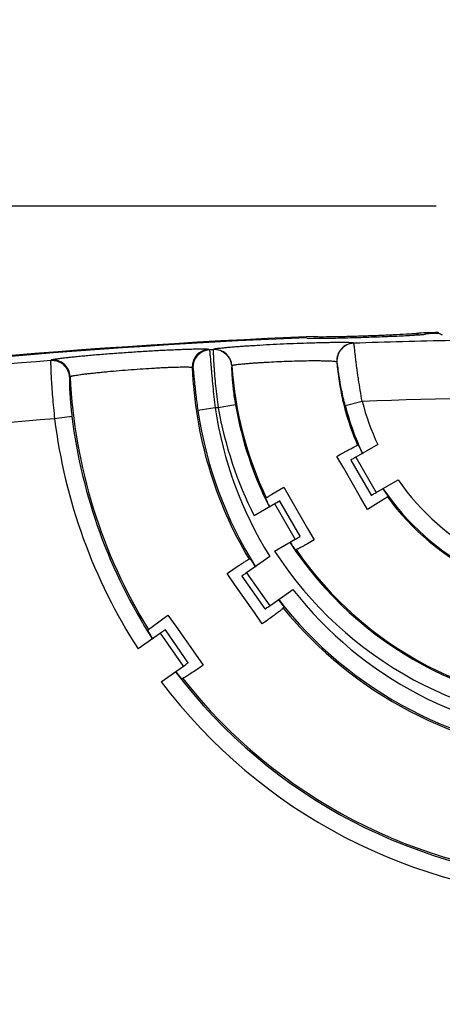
# Model space of a CAD drawing. Header units: inches. Extents: x 0 to 34, y 0 to 22.
# Tile 7 of 62: x 9.3 to 10, y 12.9 to 14.6. Entities that reach past the tile are written whole.
import ezdxf

# ---------------------------------------------------------------- set-up
doc = ezdxf.new("R2010")
doc.units = ezdxf.units.IN
doc.header["$LTSCALE"] = 1.87
doc.header["$MEASUREMENT"] = 0
doc.layers.get('0').update_dxf_attribs({"linetype": 'CONTINUOUS'})
doc.layers.add('DIMENSIONS', color=7, linetype='CONTINUOUS')
doc.styles.get("Standard").update_dxf_attribs({"font": 'txt', "width": 0.8})
doc.dimstyles.new('DIMSTYLE_1', dxfattribs={"dimtxt": 0.125, "dimasz": 0.18, "dimexe": 0.125, "dimexo": 0.0625, "dimgap": 0.0625, "dimtad": 0, "dimtih": 1, "dimtoh": 1, "dimzin": 4, "dimdsep": 46, "dimtxsty": 'STANDARD', "dimblk": '_FILLED', "dimblk1": '_FILLED', "dimblk2": '_FILLED', "dimcen": 0.09, "dimadec": 0, "dimazin": 0, "dimtp": 0.001, "dimtm": 0.001, "dimtfac": 1, "dimtofl": 0, "dimtmove": 0, "dimatfit": 3, "dimldrblk": '_FILLED', "dimfxl": 1, "dimtolj": 1, "dimtzin": 4, "dimarcsym": 0})

# ---------------------------------------------------------------- blocks, each defined once
blk = doc.blocks.new('_FILLED')
at = {"color": 0, "linetype": 'BYBLOCK'}
blk.add_solid([(0, 0), (-1, 0.1736), (-1, -0.1736)], dxfattribs=at)
blk = doc.blocks.new('*D5')
at = {"layer": 'DIMENSIONS', "color": 2, "linetype": 'CONTINUOUS'}
for p, q in [((8.4398, 13.8638), (8.4398, 15.3264)), ((10.2791, 14.5167), (10.2791, 15.3264)), ((8.4398, 15.2014), (8.7344, 15.2014)), ((10.2791, 15.2014), (9.9844, 15.2014))]:
    blk.add_line(p, q, dxfattribs=at)
at = {"layer": 'DIMENSIONS', "color": 2, "linetype": 'CONTINUOUS', "xscale": 0.18, "yscale": 0.18, "zscale": 0.18, "rotation": 180}
blk.add_blockref('_FILLED', (8.4398, 15.2014), dxfattribs=at)
at = {"layer": 'DIMENSIONS', "color": 2, "linetype": 'CONTINUOUS', "xscale": 0.18, "yscale": 0.18, "zscale": 0.18}
blk.add_blockref('_FILLED', (10.2791, 15.2014), dxfattribs=at)
at = {"layer": 'DIMENSIONS', "color": 2, "linetype": 'CONTINUOUS', "insert": (9.3594, 15.2639), "char_height": 0.125, "width": 1.125, "attachment_point": 2, "line_spacing_factor": 0.9}
blk.add_mtext('1.84{\\Ftxt.shx;\\W1.000000;\\H0.125000; }[46.7]', dxfattribs=at)
blk = doc.blocks.new('*D8')
at = {"layer": 'DIMENSIONS', "color": 2, "linetype": 'CONTINUOUS'}
for p, q in [((10.0031, 14.2407), (7.5648, 14.2407)), ((7.6898, 14.2407), (7.6898, 12.9884)), ((7.6898, 11.4861), (7.6898, 12.7384)), ((9.5791, 11.4861), (7.5648, 11.4861))]:
    blk.add_line(p, q, dxfattribs=at)
at = {"layer": 'DIMENSIONS', "color": 2, "linetype": 'CONTINUOUS', "xscale": 0.18, "yscale": 0.18, "zscale": 0.18}
for p, rotation in [((7.6898, 14.2407), 90), ((7.6898, 11.4861), 270)]:
    blk.add_blockref('_FILLED', p, dxfattribs=dict(at, rotation=rotation))
at = {"layer": 'DIMENSIONS', "color": 2, "linetype": 'CONTINUOUS', "insert": (7.6898, 12.9259), "char_height": 0.125, "width": 0.925, "attachment_point": 2, "line_spacing_factor": 0.9}
blk.add_mtext('2.75{\\Ftxt.shx;\\W1.000000;\\H0.125000; }[70]', dxfattribs=at)

msp = doc.modelspace()

# ---------------------------------------------------------------- linework, layer by layer
at = {"color": 7, "linetype": 'CONTINUOUS'}
for p, q in [((9.7813, 14.0151), (9.7813, 14.015)), ((9.7813, 14.015), (9.782, 14.0148)), ((9.9848, 14.0215), (9.9855, 14.0218)), ((9.9855, 14.0218), (9.9856, 14.0219)), ((10.0062, 14.0226), (10.0062, 14.024)), ((9.6129, 13.9954), (9.6139, 13.9945)), ((9.621, 13.9951), (9.6208, 13.9949)), ((9.8617, 14.0058), (9.8615, 14.006)), ((9.3428, 13.9772), (9.3418, 13.9761)), ((9.5846, 13.9643), (9.5856, 13.9634)), ((9.6526, 13.9672), (9.6524, 13.967)), ((9.8328, 13.9734), (9.8326, 13.9736)), ((9.3751, 13.9487), (9.3742, 13.9477)), ((9.6239, 13.895), (9.5942, 13.8906)), ((9.6587, 13.9004), (9.6291, 13.8952)), ((9.8471, 13.8989), (9.8761, 13.9063)), ((9.3782, 13.8801), (9.3484, 13.8764)), ((9.9027, 13.8323), (9.8652, 13.8106)), ((9.8676, 13.8309), (9.8682, 13.831)), ((9.8699, 13.8308), (9.8682, 13.831)), ((9.8444, 13.7915), (9.8326, 13.8119)), ((9.8652, 13.8106), (9.9002, 13.75)), ((9.8732, 13.7416), (9.8444, 13.7915)), ((9.8566, 13.8055), (9.8915, 13.7452)), ((9.7211, 13.747), (9.7415, 13.7593)), ((9.7415, 13.7593), (9.753, 13.7394)), ((9.9002, 13.75), (9.9377, 13.7717)), ((9.7116, 13.7406), (9.7107, 13.7389)), ((9.753, 13.7394), (9.7824, 13.6885)), ((9.885, 13.7211), (9.8732, 13.7416)), ((9.9154, 13.7396), (9.9084, 13.7351)), ((9.9193, 13.7424), (9.92, 13.744)), ((9.7263, 13.7305), (9.6909, 13.71)), ((9.7613, 13.6698), (9.7263, 13.7305)), ((9.7699, 13.675), (9.7351, 13.7353)), ((9.9084, 13.7351), (9.885, 13.7211)), ((9.7824, 13.6885), (9.7939, 13.6686)), ((9.7259, 13.6494), (9.7613, 13.6698)), ((9.7176, 13.6402), (9.6778, 13.6124)), ((9.7608, 13.6521), (9.7627, 13.652)), ((9.7632, 13.6521), (9.7627, 13.652)), ((9.6847, 13.6357), (9.682, 13.6356)), ((9.6578, 13.5917), (9.6442, 13.611)), ((9.6698, 13.6065), (9.7091, 13.5503)), ((9.6778, 13.6124), (9.7174, 13.5559)), ((9.6911, 13.5441), (9.6578, 13.5917)), ((9.7174, 13.5559), (9.7571, 13.5837)), ((9.7407, 13.5518), (9.7416, 13.5544)), ((9.5163, 13.5205), (9.5429, 13.54)), ((9.5429, 13.54), (9.5562, 13.521)), ((9.7046, 13.5248), (9.6911, 13.5441)), ((9.5133, 13.5182), (9.5163, 13.5205)), ((9.5562, 13.521), (9.59, 13.4729)), ((9.5301, 13.509), (9.4917, 13.482)), ((9.5096, 13.5149), (9.5085, 13.5123)), ((9.5697, 13.4525), (9.5301, 13.509)), ((9.5778, 13.4583), (9.5384, 13.5146)), ((9.59, 13.4729), (9.6033, 13.4538)), ((9.5312, 13.4255), (9.5697, 13.4525)), ((9.5654, 13.431), (9.5683, 13.4311)), ((9.5703, 13.4321), (9.5683, 13.4311))]:
    msp.add_line(p, q, dxfattribs=at)
for centre, radius, start, end in [((10.2791, 2.1229), 11.9043, 92.33812, 98.49424), ((10.2791, 2.1207), 11.905, 92.39666, 98.49361), ((10.2791, 2.1207), 11.8924, 91.20411, 92.01143), ((9.2373, 15.2311), 1.4145, 301.1025, 301.3607), ((10.2791, 2.1229), 11.9043, 91.31339, 91.47138), ((10.2791, 2.1207), 11.905, 91.30758, 91.41265), ((9.6146, 13.9655), 0.03, 93.225, 182.1704), ((9.6156, 13.9645), 0.03, 93.2495, 182.2524), ((10.2791, 2.1207), 11.8924, 93.17293, 93.20634), ((9.6225, 13.9649), 0.03, 3.9058, 93.1275), ((9.6227, 13.9651), 0.03, 3.8465, 93.1743), ((9.8625, 13.976), 0.03, 92.0128, 184.5077), ((9.8628, 13.9758), 0.03, 92.0607, 184.5292), ((10.2791, 2.1207), 11.8924, 94.52024, 98.42017), ((9.3442, 13.9462), 0.03, 2.8147, 94.4722), ((9.3451, 13.9473), 0.03, 2.7128, 94.4994), ((10.2791, 13.9913), 0.695, 182.2229, 210.7787), ((10.2791, 14.0092), 0.6279, 183.8355, 205.3286), ((10.2793, 14.0092), 0.448, 184.5519, 192.9473), ((10.2791, 13.9913), 0.905, 182.6966, 211.7594), ((10.2791, 14.0092), 0.4479, 192.9482, 195.0474), ((10.2791, 2.1207), 11.7924, 88.04168, 91.95832), ((10.2791, 13.9913), 0.6922, 188.3653, 212.1855), ((10.2791, 2.1207), 11.7924, 93.15948, 93.18503), ((10.2791, 13.9913), 0.6622, 188.3653, 212.0138), ((10.2791, 14.0092), 0.6599, 189.9427, 206.9595), ((10.2791, 14.0092), 0.6299, 189.9427, 206.861), ((10.2791, 14.0092), 0.4479, 195.048, 203.4438), ((10.2791, 14.0092), 0.4459, 194.3238, 205.5637), ((10.2791, 14.0092), 0.4159, 194.3238, 205.1726), ((10.2791, 2.1207), 11.7924, 94.52666, 98.42293), ((10.2791, 13.9913), 0.9378, 187.0387, 212.8916), ((10.2791, 13.9913), 0.9078, 187.0387, 212.8541), ((10.2791, 14.0092), 0.4463, 203.5541, 205.6064), ((10.2791, 14.0092), 0.4463, 214.3936, 216.4459), ((10.2791, 14.0092), 0.4459, 214.4363, 325.5637), ((10.2791, 14.0092), 0.4159, 214.8274, 325.1726), ((10.2791, 14.0092), 0.6294, 205.4338, 206.7589), ((10.2791, 14.0092), 0.4479, 216.5558, 323.4442), ((10.2791, 14.0092), 0.6299, 213.2689, 326.731), ((10.2791, 14.0092), 0.6294, 213.2411, 214.5662), ((10.2791, 14.0092), 0.6599, 213.0405, 326.9595), ((10.2791, 14.0092), 0.6279, 214.6714, 325.3286), ((10.2791, 13.9913), 0.6927, 210.893, 212.2119), ((10.2791, 13.9913), 0.6622, 217.9862, 267.0138), ((10.2791, 13.9913), 0.6927, 217.7881, 219.107), ((10.2791, 13.9913), 0.6922, 217.8145, 267.1855), ((9.5825, 13.7456), 0.2503, 307.3065, 307.9902), ((10.2791, 13.9913), 0.695, 219.2213, 265.7787), ((10.2791, 13.9913), 0.9073, 211.8658, 212.8718), ((10.2791, 13.9913), 0.9078, 217.1459, 267.7514), ((10.2791, 13.9913), 0.9073, 217.1282, 218.1342), ((10.2791, 13.9913), 0.9378, 217.1084, 267.8916), ((10.2791, 13.9913), 0.905, 218.2406, 266.7594)]:
    msp.add_arc(centre, radius, start, end, dxfattribs=at)
for centre, major_axis, ratio, start_param, end_param in [((-3.7693, 2.1229), (21.0833, 0), 0.745659, 0.858655, 0.858748), ((2.4419, 2.1207), (15.6852, 0), 0.866223, 7.350208, 7.350661), ((9.8653, 13.8105), (0.00866, 0.005), 0.017455, 1.570796, 3.159046), ((9.9001, 13.7502), (0.00866, 0.005), 0.017455, 3.124139, 4.712389), ((9.7264, 13.7303), (0.00866, 0.005), 0.017455, -0.017453, 1.570796), ((9.7612, 13.67), (0.00866, 0.005), 0.017455, -1.570796, 0.017453), ((9.6779, 13.6123), (0.00819, 0.00574), 0.017455, 1.570796, 3.159046), ((9.7173, 13.556), (0.00819, 0.00574), 0.017455, 3.124139, 4.712389), ((9.5302, 13.5088), (0.00819, 0.00574), 0.017455, -0.017453, 1.570796), ((9.5696, 13.4526), (0.00819, 0.00574), 0.017455, -1.570796, 0.017453)]:
    msp.add_ellipse(centre, major_axis=major_axis, ratio=ratio, start_param=start_param, end_param=end_param, dxfattribs=at)
for points, knots in [([(9.782, 14.0148), (9.7825, 14.0147), (9.7839, 14.0146), (9.7862, 14.0145), (9.7894, 14.0144), (9.7933, 14.0143), (9.798, 14.0143), (9.8056, 14.0143), (9.8165, 14.0145), (9.8312, 14.0148), (9.8476, 14.0152), (9.8651, 14.0157), (9.8832, 14.0162), (9.9014, 14.0169), (9.9189, 14.0175), (9.9353, 14.0182), (9.95, 14.0189), (9.961, 14.0195), (9.9686, 14.02), (9.9733, 14.0203), (9.9773, 14.0206), (9.9805, 14.0209), (9.9829, 14.0212), (9.9842, 14.0214), (9.9848, 14.0215)], [0, 0, 0, 0, 0.007698, 0.019412, 0.035072, 0.054514, 0.077563, 0.104031, 0.166335, 0.239519, 0.321149, 0.40855, 0.498898, 0.589278, 0.676773, 0.758559, 0.831979, 0.894611, 0.921268, 0.944518, 0.964175, 0.980067, 0.992034, 1, 1, 1, 1]), ([(9.7934, 14.0173), (9.7959, 14.0172), (9.8013, 14.0171), (9.8138, 14.0171), (9.8323, 14.0173), (9.8569, 14.0179), (9.8835, 14.0187), (9.91, 14.0197), (9.9346, 14.0208), (9.9531, 14.0218), (9.9656, 14.0226), (9.971, 14.023), (9.9734, 14.0232)], [0, 0, 0, 0, 0.040725, 0.089732, 0.208808, 0.348951, 0.499913, 0.650878, 0.791003, 0.910201, 0.95923, 1, 1, 1, 1]), ([(9.3428, 13.9772), (9.3428, 13.9772), (9.3428, 13.9773), (9.343, 13.9775), (9.3435, 13.9776), (9.3444, 13.9779), (9.3455, 13.9781), (9.347, 13.9784), (9.3487, 13.9787), (9.3508, 13.979), (9.3542, 13.9795), (9.3592, 13.9802), (9.366, 13.981), (9.3738, 13.9819), (9.3827, 13.9828), (9.3925, 13.9838), (9.403, 13.9848), (9.4143, 13.9858), (9.4305, 13.9871), (9.4517, 13.9888), (9.4776, 13.9906), (9.5035, 13.9923), (9.5247, 13.9935), (9.5409, 13.9943), (9.5523, 13.9948), (9.5629, 13.9953), (9.5727, 13.9956), (9.5816, 13.9959), (9.5895, 13.9961), (9.5963, 13.9962), (9.6013, 13.9962), (9.6047, 13.9962), (9.6068, 13.9961), (9.6086, 13.9961), (9.6101, 13.996), (9.6113, 13.9959), (9.6121, 13.9958), (9.6126, 13.9957), (9.6128, 13.9955), (9.6129, 13.9955), (9.6129, 13.9954)], [0, 0, 0, 0, 0.000376, 0.00097, 0.002975, 0.006133, 0.010456, 0.015944, 0.022591, 0.03038, 0.039292, 0.06039, 0.0857, 0.114973, 0.147918, 0.184232, 0.223554, 0.26551, 0.309706, 0.403095, 0.500177, 0.597266, 0.690671, 0.734874, 0.776834, 0.816153, 0.852455, 0.88538, 0.914622, 0.939892, 0.960941, 0.969825, 0.977585, 0.984202, 0.989658, 0.99395, 0.997077, 0.999051, 0.999632, 1, 1, 1, 1]), ([(9.6139, 13.9945), (9.6139, 13.9945), (9.614, 13.9944), (9.6141, 13.9942), (9.6141, 13.9937), (9.6143, 13.993), (9.6144, 13.9921), (9.6145, 13.9909), (9.6147, 13.9896), (9.6148, 13.988), (9.6151, 13.9854), (9.6154, 13.9817), (9.6159, 13.9766), (9.6163, 13.9708), (9.6169, 13.9642), (9.6175, 13.957), (9.6185, 13.9464), (9.6198, 13.9319), (9.6217, 13.9138), (9.6231, 13.9013), (9.6239, 13.895)], [0, 0, 0, 0, 0.001019, 0.002585, 0.007411, 0.014519, 0.023904, 0.035553, 0.04945, 0.065563, 0.083848, 0.126752, 0.177795, 0.236494, 0.302293, 0.374607, 0.45273, 0.623441, 0.808242, 1, 1, 1, 1]), ([(9.6208, 13.9949), (9.6208, 13.9949), (9.6208, 13.9948), (9.6207, 13.9945), (9.6207, 13.9941), (9.6207, 13.9934), (9.6206, 13.9924), (9.6206, 13.9913), (9.6206, 13.9899), (9.6207, 13.9883), (9.6207, 13.9857), (9.6209, 13.982), (9.6211, 13.9769), (9.6214, 13.971), (9.6218, 13.9645), (9.6224, 13.9573), (9.6232, 13.9466), (9.6246, 13.9322), (9.6266, 13.914), (9.6283, 13.9016), (9.6291, 13.8952)], [0, 0, 0, 0, 0.001016, 0.002581, 0.007412, 0.014528, 0.023918, 0.035567, 0.049456, 0.065564, 0.083852, 0.126765, 0.17778, 0.236476, 0.302297, 0.374586, 0.452683, 0.623417, 0.808341, 1, 1, 1, 1]), ([(9.8615, 14.006), (9.8615, 14.006), (9.8614, 14.0061), (9.8612, 14.0062), (9.8607, 14.0063), (9.86, 14.0064), (9.8589, 14.0065), (9.8576, 14.0066), (9.856, 14.0067), (9.8541, 14.0068), (9.8511, 14.0069), (9.8466, 14.007), (9.8406, 14.007), (9.8335, 14.007), (9.8256, 14.0069), (9.8169, 14.0068), (9.8074, 14.0066), (9.7974, 14.0063), (9.783, 14.0059), (9.7641, 14.0053), (9.741, 14.0043), (9.718, 14.0032), (9.6991, 14.0021), (9.6847, 14.0012), (9.6747, 14.0006), (9.6652, 13.9999), (9.6566, 13.9993), (9.6487, 13.9986), (9.6417, 13.998), (9.6356, 13.9974), (9.6312, 13.9969), (9.6282, 13.9966), (9.6263, 13.9963), (9.6248, 13.9961), (9.6235, 13.9959), (9.6224, 13.9957), (9.6217, 13.9955), (9.6213, 13.9953), (9.6211, 13.9952), (9.621, 13.9951), (9.621, 13.9951)], [0, 0, 0, 0, 0.00038, 0.00098, 0.002999, 0.006171, 0.010508, 0.01601, 0.02267, 0.030473, 0.039397, 0.060513, 0.085832, 0.115103, 0.148042, 0.184346, 0.223656, 0.265599, 0.309779, 0.403135, 0.500185, 0.597242, 0.690616, 0.734805, 0.776753, 0.816062, 0.852357, 0.885277, 0.914518, 0.939796, 0.96086, 0.969754, 0.977526, 0.984154, 0.989621, 0.993923, 0.99706, 0.999045, 0.999629, 1, 1, 1, 1]), ([(9.8761, 13.9063), (9.8749, 13.9126), (9.8727, 13.925), (9.8703, 13.9403), (9.8686, 13.9521), (9.8674, 13.9604), (9.8664, 13.9682), (9.8655, 13.9754), (9.8648, 13.9819), (9.8641, 13.9878), (9.8635, 13.9929), (9.8631, 13.9966), (9.8628, 13.9992), (9.8626, 14.0008), (9.8624, 14.0022), (9.8622, 14.0034), (9.8621, 14.0043), (9.8619, 14.005), (9.8618, 14.0055), (9.8617, 14.0057), (9.8617, 14.0058), (9.8617, 14.0058)], [0, 0, 0, 0, 0.191243, 0.375893, 0.463367, 0.54655, 0.62467, 0.697013, 0.762912, 0.8217, 0.872814, 0.915825, 0.934161, 0.950315, 0.964249, 0.975941, 0.985372, 0.992524, 0.997389, 0.998969, 1, 1, 1, 1]), ([(9.3418, 13.9761), (9.3418, 13.9761), (9.3418, 13.976), (9.3417, 13.9758), (9.3417, 13.9753), (9.3416, 13.9746), (9.3416, 13.9737), (9.3416, 13.9725), (9.3416, 13.9711), (9.3416, 13.9695), (9.3417, 13.9669), (9.3418, 13.9632), (9.3419, 13.9581), (9.3422, 13.9523), (9.3425, 13.9457), (9.343, 13.9385), (9.3437, 13.9278), (9.3448, 13.9134), (9.3464, 13.8952), (9.3477, 13.8827), (9.3484, 13.8764)], [0, 0, 0, 0, 0.001028, 0.002606, 0.007462, 0.014601, 0.024014, 0.035685, 0.049593, 0.065718, 0.08402, 0.126953, 0.177976, 0.236666, 0.302468, 0.374729, 0.452791, 0.623455, 0.80834, 1, 1, 1, 1]), ([(9.8326, 13.9736), (9.8326, 13.9737), (9.8324, 13.9738), (9.8321, 13.974), (9.8315, 13.9741), (9.8304, 13.9743), (9.8284, 13.9746), (9.8254, 13.9748), (9.8216, 13.975), (9.8171, 13.9752), (9.8118, 13.9753), (9.8059, 13.9754), (9.7993, 13.9755), (9.7896, 13.9755), (9.7764, 13.9753), (9.7597, 13.9749), (9.7424, 13.9744), (9.7251, 13.9736), (9.711, 13.9728), (9.7002, 13.9722), (9.6926, 13.9717), (9.6856, 13.9712), (9.679, 13.9706), (9.6731, 13.9701), (9.6679, 13.9696), (9.6634, 13.9692), (9.6597, 13.9687), (9.6567, 13.9683), (9.6548, 13.9679), (9.6536, 13.9677), (9.6531, 13.9675), (9.6529, 13.9674), (9.6527, 13.9673), (9.6526, 13.9672), (9.6526, 13.9672)], [0, 0, 0, 0, 0.001129, 0.003209, 0.006402, 0.010743, 0.02288, 0.039559, 0.06062, 0.085883, 0.115106, 0.148006, 0.184284, 0.223585, 0.309751, 0.403229, 0.500454, 0.597694, 0.69121, 0.735441, 0.777406, 0.816708, 0.85297, 0.885834, 0.914998, 0.940178, 0.96113, 0.977677, 0.98966, 0.993914, 0.997014, 0.998139, 0.998992, 1, 1, 1, 1]), ([(9.3751, 13.9487), (9.3751, 13.9488), (9.3752, 13.9489), (9.3754, 13.949), (9.3757, 13.9491), (9.3763, 13.9493), (9.3771, 13.9496), (9.3783, 13.9498), (9.3802, 13.9502), (9.3833, 13.9508), (9.3877, 13.9514), (9.3929, 13.9522), (9.399, 13.953), (9.4059, 13.9538), (9.4134, 13.9546), (9.4216, 13.9555), (9.4304, 13.9564), (9.443, 13.9576), (9.4594, 13.9591), (9.4796, 13.9607), (9.4998, 13.9622), (9.5163, 13.9632), (9.5289, 13.9639), (9.5377, 13.9643), (9.5459, 13.9647), (9.5535, 13.9649), (9.5605, 13.9651), (9.5666, 13.9652), (9.5719, 13.9653), (9.5763, 13.9652), (9.5797, 13.9651), (9.582, 13.965), (9.5834, 13.9648), (9.584, 13.9647), (9.5843, 13.9646), (9.5845, 13.9645), (9.5846, 13.9644), (9.5846, 13.9643)], [0, 0, 0, 0, 0.001018, 0.001884, 0.003023, 0.006154, 0.010442, 0.015889, 0.022494, 0.039113, 0.060135, 0.085378, 0.114597, 0.147507, 0.183806, 0.223136, 0.265123, 0.309373, 0.402925, 0.50022, 0.597527, 0.691105, 0.735365, 0.777357, 0.816681, 0.852962, 0.885837, 0.915007, 0.940187, 0.961133, 0.977668, 0.989634, 0.993881, 0.996978, 0.998104, 0.998961, 1, 1, 1, 1]), ([(9.5856, 13.9634), (9.5857, 13.9633), (9.5858, 13.9631), (9.5859, 13.9628), (9.586, 13.9622), (9.5861, 13.9615), (9.5862, 13.9607), (9.5864, 13.9591), (9.5866, 13.9569), (9.587, 13.9536), (9.5873, 13.9498), (9.5877, 13.9455), (9.5882, 13.9406), (9.5887, 13.9353), (9.5895, 13.9276), (9.5907, 13.9171), (9.5923, 13.9041), (9.5936, 13.8951), (9.5942, 13.8906)], [0, 0, 0, 0, 0.002783, 0.00786, 0.015295, 0.025085, 0.037217, 0.051667, 0.087317, 0.131566, 0.18391, 0.243736, 0.310379, 0.383147, 0.461281, 0.630588, 0.812305, 1, 1, 1, 1]), ([(9.6524, 13.967), (9.6524, 13.9669), (9.6523, 13.9668), (9.6523, 13.9665), (9.6522, 13.966), (9.6522, 13.9654), (9.6522, 13.9646), (9.6521, 13.9634), (9.6521, 13.9614), (9.6522, 13.9586), (9.6523, 13.9553), (9.6525, 13.9515), (9.6528, 13.9471), (9.6532, 13.9424), (9.6538, 13.9352), (9.6549, 13.9255), (9.6566, 13.9132), (9.6579, 13.9047), (9.6587, 13.9004)], [0, 0, 0, 0, 0.00265, 0.007373, 0.014252, 0.023299, 0.034513, 0.047885, 0.081049, 0.12258, 0.172203, 0.229636, 0.294462, 0.366123, 0.444058, 0.616031, 0.804094, 1, 1, 1, 1]), ([(9.8471, 13.8989), (9.8459, 13.9034), (9.8437, 13.9124), (9.8409, 13.9256), (9.8389, 13.9362), (9.8376, 13.9441), (9.8367, 13.9496), (9.8359, 13.9546), (9.8352, 13.9592), (9.8347, 13.9631), (9.8342, 13.9665), (9.8338, 13.969), (9.8335, 13.9706), (9.8334, 13.9715), (9.8332, 13.9722), (9.8331, 13.9728), (9.833, 13.9732), (9.8329, 13.9734), (9.8328, 13.9734)], [0, 0, 0, 0, 0.184648, 0.364233, 0.532537, 0.610635, 0.683698, 0.75094, 0.811566, 0.864827, 0.91007, 0.946658, 0.96152, 0.974029, 0.984151, 0.991855, 0.997124, 1, 1, 1, 1]), ([(9.3742, 13.9477), (9.3741, 13.9476), (9.3741, 13.9475), (9.374, 13.9472), (9.3739, 13.9467), (9.3739, 13.9461), (9.3738, 13.9453), (9.3738, 13.944), (9.3737, 13.9419), (9.3738, 13.9391), (9.3738, 13.9357), (9.3739, 13.9318), (9.3741, 13.9274), (9.3743, 13.9226), (9.3748, 13.9153), (9.3755, 13.9055), (9.3766, 13.893), (9.3776, 13.8844), (9.3782, 13.8801)], [0, 0, 0, 0, 0.002714, 0.007538, 0.014548, 0.023752, 0.035144, 0.048713, 0.082313, 0.124302, 0.174362, 0.232168, 0.297263, 0.369064, 0.446983, 0.618433, 0.805434, 1, 1, 1, 1]), ([(9.8326, 13.8119), (9.837, 13.8144), (9.8432, 13.8179), (9.8512, 13.8223), (9.8561, 13.8249), (9.8602, 13.8271), (9.8634, 13.8289), (9.8658, 13.8301), (9.8671, 13.8307), (9.8676, 13.8309)], [0, 0, 0, 0, 0.379089, 0.541208, 0.681724, 0.799076, 0.891939, 0.959121, 1, 1, 1, 1]), ([(9.7116, 13.7406), (9.7116, 13.7406), (9.7116, 13.7407), (9.7117, 13.7408), (9.7119, 13.7409), (9.7121, 13.7411), (9.7125, 13.7414), (9.7131, 13.7418), (9.714, 13.7424), (9.7154, 13.7433), (9.717, 13.7444), (9.719, 13.7456), (9.7204, 13.7465), (9.7211, 13.747)], [0, 0, 0, 0, 0.00612, 0.019136, 0.039767, 0.068125, 0.104219, 0.148031, 0.258687, 0.399804, 0.57092, 0.77126, 1, 1, 1, 1]), ([(9.9193, 13.7424), (9.9193, 13.7424), (9.9193, 13.7423), (9.9191, 13.7421), (9.9188, 13.7419), (9.9184, 13.7416), (9.9178, 13.7412), (9.9168, 13.7405), (9.916, 13.74), (9.9154, 13.7396)], [0, 0, 0, 0, 0.019594, 0.067541, 0.14618, 0.255705, 0.39603, 0.566988, 1, 1, 1, 1]), ([(9.7939, 13.6686), (9.79, 13.6664), (9.7845, 13.6633), (9.7776, 13.6595), (9.7733, 13.6572), (9.7697, 13.6553), (9.7669, 13.6538), (9.7648, 13.6528), (9.7637, 13.6523), (9.7632, 13.6521)], [0, 0, 0, 0, 0.381181, 0.543103, 0.683069, 0.799763, 0.89207, 0.958993, 1, 1, 1, 1]), ([(9.6442, 13.611), (9.6509, 13.6156), (9.66, 13.6218), (9.6711, 13.6291), (9.6754, 13.6319), (9.6773, 13.6331)], [0, 0, 0, 0, 0.608406, 0.834395, 1, 1, 1, 1]), ([(9.6773, 13.6331), (9.6779, 13.6335), (9.6789, 13.634), (9.68, 13.6347), (9.6807, 13.6351), (9.6812, 13.6354), (9.6816, 13.6356), (9.6818, 13.6357), (9.682, 13.6357), (9.682, 13.6356)], [0, 0, 0, 0, 0.432916, 0.603753, 0.743888, 0.853244, 0.931828, 0.979936, 1, 1, 1, 1]), ([(9.7343, 13.5465), (9.7325, 13.5451), (9.7284, 13.5421), (9.7186, 13.5348), (9.7105, 13.529), (9.7046, 13.5248)], [0, 0, 0, 0, 0.182287, 0.412924, 1, 1, 1, 1]), ([(9.7407, 13.5518), (9.7407, 13.5518), (9.7406, 13.5517), (9.7405, 13.5515), (9.7401, 13.5512), (9.7397, 13.5508), (9.7391, 13.5503), (9.7381, 13.5495), (9.7372, 13.5488), (9.7366, 13.5483)], [0, 0, 0, 0, 0.020064, 0.068172, 0.146756, 0.256112, 0.396247, 0.567084, 1, 1, 1, 1]), ([(9.5096, 13.5149), (9.5096, 13.515), (9.5097, 13.5151), (9.5098, 13.5153), (9.5101, 13.5156), (9.5105, 13.5159), (9.511, 13.5164), (9.512, 13.5172), (9.5128, 13.5178), (9.5133, 13.5182)], [0, 0, 0, 0, 0.02155, 0.070988, 0.150471, 0.260229, 0.400209, 0.570279, 1, 1, 1, 1]), ([(9.6033, 13.4538), (9.5994, 13.4512), (9.5924, 13.4465), (9.583, 13.4402), (9.5766, 13.436), (9.5726, 13.4335), (9.571, 13.4325), (9.5703, 13.4321)], [0, 0, 0, 0, 0.351998, 0.642399, 0.860581, 0.940482, 1, 1, 1, 1])]:
    msp.add_open_spline(points, degree=3, knots=knots, dxfattribs=at)

# ---------------------------------------------------------------- dimensions: what is measured, and where the dimension line sits
at = {"layer": 'DIMENSIONS', "color": 2, "linetype": 'CONTINUOUS'}
dim = msp.add_linear_dim(base=(10.2791, 15.2014), p1=(8.4398, 13.8013), p2=(10.2791, 14.4542), dimstyle='DIMSTYLE_1', dxfattribs=at)
dim.commit()
dim.dimension.update_dxf_attribs({"geometry": '*D5', "text_midpoint": (9.3594, 15.2014), "dimtype": 160})
dim = msp.add_linear_dim(base=(7.6898, 11.4861), p1=(10.0656, 14.2407), p2=(9.6416, 11.4861), angle=270, dimstyle='DIMSTYLE_1', dxfattribs=at)
dim.commit()
dim.dimension.update_dxf_attribs({"geometry": '*D8', "text_midpoint": (7.6898, 12.8634), "dimtype": 160})

doc.saveas('drawing.dxf')
